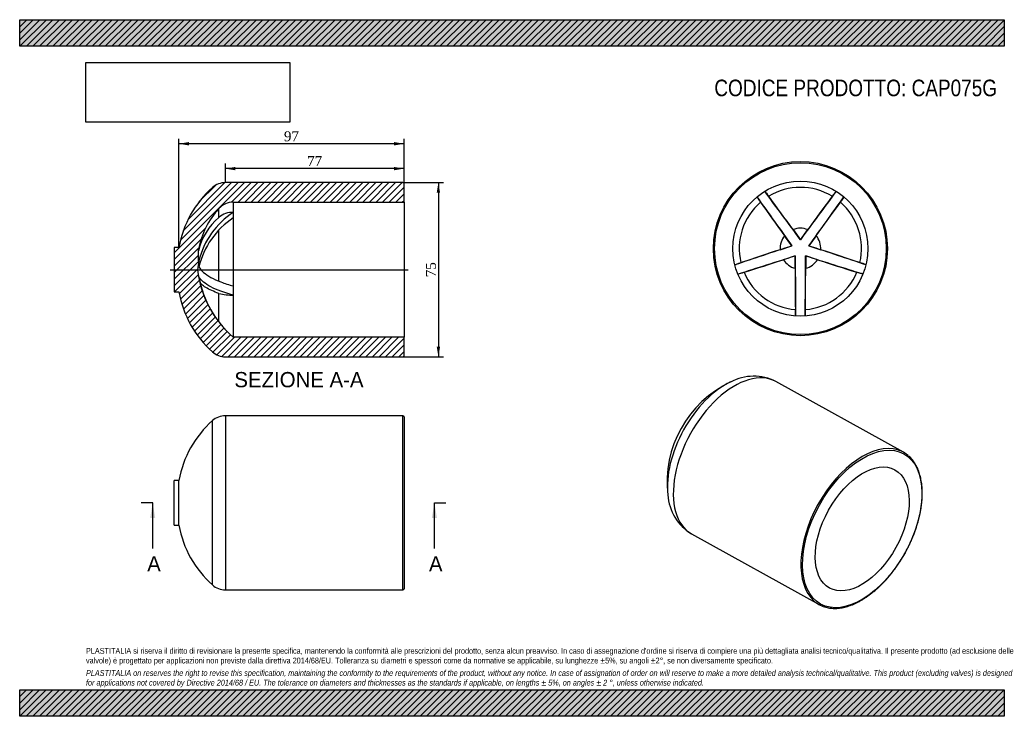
# Model space of a CAD drawing. Header units: millimetres. Extents: x 0 to 424, y 0 to 300.
import ezdxf
from ezdxf.enums import TextEntityAlignment as Align
from ezdxf.lldxf.tags import DXFTag

# ---------------------------------------------------------------- set-up
doc = ezdxf.new("R2010")
doc.units = ezdxf.units.MM
doc.header["$LTSCALE"] = 1.428571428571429
for name, color, linetype in [('CAP075G', 7, 'Continuous'), ('Default', 7, 'Continuous'), ('DV4_Default', 7, 'Continuous')]:
    doc.layers.add(name, color=color, linetype=linetype)
doc.styles.add('SEACAD_Solid_Edge_ANSI', font='seans.ttf')
doc.styles.add('SEACAD_Times_New_Roman', font='times.ttf')
tags = doc.linetypes.add('CENTER2', pattern=[28.575000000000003, 19.05, -3.175, 3.175, -3.175]).pattern_tags.tags
tags[10:11] = [DXFTag(74, 4), DXFTag(75, 0), DXFTag(340, '0'), DXFTag(46, 0.0), DXFTag(50, 0.0), DXFTag(44, 0.0), DXFTag(45, 0.0)]
tags[8:9] = [DXFTag(74, 4), DXFTag(75, 0), DXFTag(340, '0'), DXFTag(46, 0.0), DXFTag(50, 0.0), DXFTag(44, 0.0), DXFTag(45, 0.0)]
tags[6:7] = [DXFTag(74, 4), DXFTag(75, 0), DXFTag(340, '0'), DXFTag(46, 0.0), DXFTag(50, 0.0), DXFTag(44, 0.0), DXFTag(45, 0.0)]
tags[4:5] = [DXFTag(74, 4), DXFTag(75, 0), DXFTag(340, '0'), DXFTag(46, 0.0), DXFTag(50, 0.0), DXFTag(44, 0.0), DXFTag(45, 0.0)]
doc.dimstyles.new('ANSImm', dxfattribs={"dimtxt": 4.285714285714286, "dimasz": 4.285714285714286, "dimexe": 2.142857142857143, "dimexo": 0, "dimgap": 1.071428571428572, "dimtad": 1, "dimdsep": 46, "dimtxsty": 'SEACAD_Times_New_Roman', "dimblk1": '_SE_FILLED', "dimblk2": '_SE_FILLED', "dimsah": 1, "dimcen": 2.142857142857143, "dimazin": 0, "dimtfac": 0.85, "dimtdec": 3, "dimtofl": 0, "dimtmove": 0, "dimatfit": 3, "dimfxl": 1, "dimarcsym": 0})
picture_1 = doc.add_image_def('image1.jpg', size_in_pixel=(4302, 1260))
pattern_1 = [(45, (0, 0), (-1.414213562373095, 1.414213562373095), [])]

# ---------------------------------------------------------------- blocks, each defined once
blk = doc.blocks.new('SE')
at = {"layer": 'CAP075G', "color": 7, "linetype": 'Continuous'}
for p, q in [((83.05397614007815, 56.55350485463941), (83.05397614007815, 127.3277184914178)), ((88.61704832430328, 129.4406116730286), (88.6170483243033, 54.44061167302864)), ((165.1191184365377, 129.4406116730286), (88.61704832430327, 129.4406116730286)), ((165.1191184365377, 54.44061167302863), (165.1191184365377, 129.4406116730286)), ((165.6191184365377, 128.9406116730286), (165.6191184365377, 54.94061167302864)), ((66.61911843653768, 82.34693495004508), (66.61911843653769, 101.5342883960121)), ((68.61911843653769, 101.5342883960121), (66.61911843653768, 101.5342883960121)), ((68.61911843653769, 82.34693495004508), (68.6191184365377, 101.5342883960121)), ((66.61911843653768, 82.34693495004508), (68.61911843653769, 82.34693495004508)), ((88.61704832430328, 54.44061167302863), (165.1191184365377, 54.44061167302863))]:
    blk.add_line(p, q, dxfattribs=at)
for centre, radius, start, end in [((112.9272754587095, 93.67380359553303), 45, 131.594244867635, 169.9401123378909), ((88.61704832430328, 121.0606116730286), 8.379999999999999, 90, 131.5942448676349), ((165.1191184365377, 128.9406116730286), 0.5, 0, 90), ((112.9272754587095, 90.20741975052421), 45, 190.0598876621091, 228.405755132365), ((88.61704832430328, 62.82061167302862), 8.38, 228.405755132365, 270), ((165.1191184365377, 54.94061167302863), 0.5000000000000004, 270, 0)]:
    blk.add_arc(centre, radius, start, end, dxfattribs=at)
blk = doc.blocks.new('SE1')
at = {"layer": 'CAP075G', "color": 7, "linetype": 'Continuous'}
for p, q in [((333.2836218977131, 209.6037244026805), (336.4296289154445, 205.2587689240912)), ((336.4296289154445, 205.2587689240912), (339.5756359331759, 209.6037244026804)), ((332.7722598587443, 202.6015347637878), (329.6121312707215, 206.9362303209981)), ((336.4296289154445, 205.2587689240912), (336.4296289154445, 205.2461917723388)), ((343.2471265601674, 206.936230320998), (340.0869979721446, 202.6015347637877)), ((327.6677920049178, 200.9521693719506), (332.7722598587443, 202.6015347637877)), ((332.7722598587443, 202.6015347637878), (332.7842214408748, 202.5976482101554)), ((340.0869979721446, 202.6015347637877), (340.0750363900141, 202.5976482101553)), ((340.0869979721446, 202.6015347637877), (345.1914658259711, 200.9521693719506)), ((334.1692505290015, 198.3020395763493), (329.0701766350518, 196.6360732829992)), ((334.1605229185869, 192.9377202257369), (334.1692505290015, 198.3020395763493)), ((334.1692505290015, 198.3020395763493), (334.1766431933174, 198.3122147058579)), ((338.6826146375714, 198.3122147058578), (338.6900073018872, 198.3020395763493)), ((338.6900073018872, 198.3020395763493), (338.6987349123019, 192.9377202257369)), ((343.7890811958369, 196.6360732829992), (338.6900073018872, 198.3020395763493))]:
    blk.add_line(p, q, dxfattribs=at)
for radius in [37.5, 37, 29.09999999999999]:
    blk.add_circle((336.4296289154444, 201.413183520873), radius, dxfattribs=at)
for centre, radius, start, end in [((-14028.00167586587, -10377.53856955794), 17841.86705517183, 36.38038846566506, 36.46364679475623), ((336.4296289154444, 201.413183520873), 26.35818042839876, 58.74305672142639, 121.2569432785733), ((14792.30554033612, -10445.01160460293), 17955.51000377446, 143.5366166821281, 143.6193480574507), ((365.5622149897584, 213.4412478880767), 18.6875407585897, 137.3248545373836, 145.7990965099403), ((336.4296289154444, 201.413183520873), 26.35818042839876, 130.7430567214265, 193.2569432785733), ((333.9927241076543, 232.8367956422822), 18.68754075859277, 209.3248545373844, 217.7990965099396), ((14928.89262411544, 10659.84197896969), 17955.51000377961, 215.536616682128, 215.6193480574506), ((3232.821627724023, 2304.937974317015), 3581.931978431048, 215.5691158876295, 215.8537238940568), ((-2591.89780522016, -1927.221142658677), 3622.527694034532, 36.14787083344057, 36.42928938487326), ((3232.034938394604, -1903.194392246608), 3581.931978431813, 143.5691158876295, 143.8537238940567), ((-14163.60475912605, 10593.7233044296), 17841.86705516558, 324.3803884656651, 324.4636467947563), ((-2592.924860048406, 2328.633890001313), 3622.52769403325, 324.1478708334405, 324.4292893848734), ((336.4296289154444, 201.413183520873), 26.35818042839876, 346.7430567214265, 49.25694327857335), ((336.4296289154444, 201.413183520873), 8.77395692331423, 68.98809391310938, 111.0119060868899), ((336.4296289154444, 201.413183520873), 8.77395692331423, 140.9880939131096, 183.0119060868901), ((336.4296289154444, 201.413183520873), 8.77395692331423, 356.9880939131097, 39.01190608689), ((5958.757241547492, -16729.04868614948), 17841.86705518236, 108.3803884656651, 108.4636467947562), ((1455.978233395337, -3241.375886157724), 3622.527694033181, 108.1478708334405, 108.4292893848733), ((-5321.810715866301, -16836.86798963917), 17955.51000375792, 71.53661668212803, 71.61934805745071), ((-770.3798706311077, -3202.830622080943), 3581.931978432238, 71.56911588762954, 71.85372389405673), ((-5100.808171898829, 17311.50243614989), 17955.51000377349, 287.5366166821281, 287.6193480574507), ((-769.106980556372, 3606.070576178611), 3581.931978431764, 287.5691158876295, 287.8537238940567), ((336.4296289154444, 201.413183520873), 8.773956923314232, 212.9880939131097, 255.0119060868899), ((18175.6504941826, 316.7640559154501), 17841.86705516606, 180.380388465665, 180.4636467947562), ((-17616.43113208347, 317.6010967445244), 17955.51000375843, 359.536616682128, 359.6193480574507), ((5739.346843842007, 17203.16581295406), 17841.86705517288, 252.3803884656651, 252.4636467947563), ((336.4296289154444, 201.413183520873), 8.773956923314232, 284.9880939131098, 327.01190608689), ((1454.316423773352, 3644.742207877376), 3622.527694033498, 252.1478708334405, 252.4292893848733), ((356.871462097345, 177.4233239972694), 18.68754075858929, 65.32485453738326, 73.79909650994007), ((305.7909528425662, 208.805979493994), 18.68754075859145, 281.3248545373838, 289.7990965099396), ((336.4296289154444, 201.413183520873), 26.35818042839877, 202.7430567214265, 265.2569432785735), ((3956.676152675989, 202.2868485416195), 3622.527694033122, 180.1478708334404, 180.4292893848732), ((-3243.22157035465, 202.0823814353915), 3581.931978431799, 359.5691158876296, 359.8537238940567), ((336.4296289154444, 201.413183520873), 26.35818042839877, 274.7430567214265, 337.2569432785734), ((319.9307905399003, 174.5585705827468), 18.68754075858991, 353.3248545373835, 1.799096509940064)]:
    blk.add_arc(centre, radius, start, end, dxfattribs=at)
for points, knots in [([(321.0362855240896, 226.1084255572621), (321.049542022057, 226.1166887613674), (321.0974693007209, 226.0747156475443), (321.2194102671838, 225.9395477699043), (321.2684676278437, 225.8823571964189), (321.383907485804, 225.7430285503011), (321.4501827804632, 225.6609938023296), (321.6704064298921, 225.3832232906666), (321.8467338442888, 225.1547154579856), (322.155940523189, 224.7465253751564), (322.2669302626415, 224.5989158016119), (322.5006481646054, 224.286061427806), (322.623693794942, 224.1204040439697), (322.7529791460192, 223.9454476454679)], [0, 0, 0, 0, 0.2500000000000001, 0.2500000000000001, 0.3750000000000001, 0.3750000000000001, 0.5000000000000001, 0.5000000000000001, 0.7500000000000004, 0.7500000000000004, 0.8750000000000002, 0.8750000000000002, 1, 1, 1, 1]), ([(355.1593950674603, 223.6843725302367), (355.171350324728, 223.6743183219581), (355.1462418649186, 223.6157663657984), (355.0553714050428, 223.4580244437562), (355.0161394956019, 223.3936952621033), (354.919302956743, 223.2408505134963), (354.8617634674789, 223.1524688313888), (354.6656408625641, 222.8571878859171), (354.5028051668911, 222.6188777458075), (354.2101434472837, 222.1986670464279), (354.1040561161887, 222.047495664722), (353.8787367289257, 221.7285394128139), (353.7592103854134, 221.5603251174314), (353.6327683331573, 221.3833029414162)], [0, 0, 0, 0, 0.2500000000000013, 0.2500000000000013, 0.375000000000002, 0.375000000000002, 0.5000000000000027, 0.5000000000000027, 0.7499999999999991, 0.7499999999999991, 0.8749999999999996, 0.8749999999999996, 1, 1, 1, 1]), ([(308.1862533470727, 194.4044934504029), (308.1824910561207, 194.4196545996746), (308.2372202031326, 194.4522657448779), (308.4034543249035, 194.5264693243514), (308.4730053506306, 194.5554527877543), (308.6411876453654, 194.622187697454), (308.7396875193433, 194.6598691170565), (309.0719158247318, 194.7834784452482), (309.3437278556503, 194.8805629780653), (309.8274898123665, 195.0484983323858), (310.0021725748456, 195.1084419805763), (310.3719375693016, 195.2340435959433), (310.5675102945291, 195.2998759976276), (310.7738550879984, 195.3687691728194)], [0, 0, 0, 0, 0.2499999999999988, 0.2499999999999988, 0.3749999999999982, 0.3749999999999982, 0.4999999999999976, 0.4999999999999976, 0.7499999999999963, 0.7499999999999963, 0.8749999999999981, 0.8749999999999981, 1, 1, 1, 1]), ([(363.3986043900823, 190.4822932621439), (363.3927366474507, 190.4678162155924), (363.3292914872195, 190.473602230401), (363.15118948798, 190.5112802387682), (363.0778854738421, 190.5287131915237), (362.902597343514, 190.5735785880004), (362.8007606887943, 190.6009904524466), (362.4593266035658, 190.6962673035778), (362.1823611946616, 190.7774913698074), (361.692279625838, 190.9259769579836), (361.515724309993, 190.9801574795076), (361.1427513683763, 191.09588604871), (360.945834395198, 191.1575812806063), (360.7384035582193, 191.2231319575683)], [0, 0, 0, 0, 0.2500000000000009, 0.2500000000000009, 0.3750000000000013, 0.3750000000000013, 0.5000000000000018, 0.5000000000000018, 0.7500000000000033, 0.7500000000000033, 0.8750000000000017, 0.8750000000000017, 1, 1, 1, 1]), ([(334.3676062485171, 172.3863328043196), (334.3520245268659, 172.3874397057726), (334.3379217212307, 172.4495676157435), (334.3187190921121, 172.6305958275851), (334.312646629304, 172.7056991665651), (334.3011491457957, 172.8862722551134), (334.2957501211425, 172.9915954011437), (334.2808548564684, 173.3457606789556), (334.2725165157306, 173.6342700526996), (334.2622911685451, 174.1462498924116), (334.2592613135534, 174.3309066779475), (334.2540707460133, 174.721387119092), (334.2518957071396, 174.9277311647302), (334.250138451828, 175.1452658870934)], [0, 0, 0, 0, 0.2499999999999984, 0.2499999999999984, 0.3749999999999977, 0.3749999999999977, 0.4999999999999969, 0.4999999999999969, 0.7500000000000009, 0.7500000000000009, 0.8750000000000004, 0.8750000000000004, 1, 1, 1, 1])]:
    blk.add_open_spline(points, degree=3, knots=knots, dxfattribs=at)
blk = doc.blocks.new('SE2')
at = {"layer": 'CAP075G', "color": 7, "linetype": 'Continuous'}
for p, q in [((380.8703279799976, 113.6912782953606), (325.896172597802, 144.1615939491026)), ((289.5376018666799, 78.56392375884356), (344.5117572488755, 48.09360810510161))]:
    blk.add_line(p, q, dxfattribs=at)
for centre, radius, start, end in [((316.2993776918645, 125.2729717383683), 21.17882751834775, 63.07405138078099, 118.0803868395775), ((326.6078195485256, 100.8989771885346), 47.6022559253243, 115.1858008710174, 186.7963456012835), ((300.4848059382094, 96.72562850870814), 21.20014139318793, 183.6900442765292, 238.9018105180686)]:
    blk.add_arc(centre, radius, start, end, dxfattribs=at)
for centre, major_axis, ratio, start_param, end_param in [((307.716887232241, 111.362758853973), (-18.17928536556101, -32.79883509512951), 0.5700704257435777, 3.141592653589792, 6.283185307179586), ((303.7192804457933, 113.5784971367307), (17.15499501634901, 30.95082349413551), 0.5700704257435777, 0.6649250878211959, 2.473449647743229), ((362.6910426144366, 80.89244320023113), (18.17928536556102, 32.79883509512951), 0.5700704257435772, 0.1252641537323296, 3.01651372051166), ((362.6910426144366, 80.89244320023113), (18.17928536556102, 32.79883509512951), 0.5700704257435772, 0, 0.1252641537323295), ((362.6910426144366, 80.89244320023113), (18.17928536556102, 32.79883509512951), 0.5700704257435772, 6.16636794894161, 6.283185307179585), ((303.7192804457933, 113.5784971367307), (17.15499501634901, 30.95082349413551), 0.5700704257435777, -3.809735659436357, -3.806160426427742), ((362.6910426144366, 80.89244320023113), (18.17928536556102, 32.79883509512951), 0.5700704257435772, 3.01651372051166, 3.258211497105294)]:
    blk.add_ellipse(centre, major_axis=major_axis, ratio=ratio, start_param=start_param, end_param=end_param, dxfattribs=at)
for centre, major_axis, ratio in [((363.0503410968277, 80.69329619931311), (-17.93689489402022, -32.36151729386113), 0.5700704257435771), ((363.0503410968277, 80.6932961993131), (14.10712544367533, 25.45189603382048), 0.5700704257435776)]:
    blk.add_ellipse(centre, major_axis=major_axis, ratio=ratio, dxfattribs=at)
for points, knots in [([(372.6263150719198, 58.06009210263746), (372.8418166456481, 58.2912273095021), (373.3718896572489, 58.86139113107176), (374.3180466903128, 59.93183105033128), (375.3820092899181, 61.20706733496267), (376.4282817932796, 62.53481572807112), (377.4428660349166, 63.89857439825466), (378.4267911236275, 65.29910671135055), (379.3771446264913, 66.73246292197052), (380.292154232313, 68.19586891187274), (381.1698317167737, 69.6861563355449), (382.0083414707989, 71.20019127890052), (382.8059053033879, 72.73476488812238), (383.5608341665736, 74.2866331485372), (384.2715246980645, 75.85251575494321), (384.9364654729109, 77.42910824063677), (385.5542380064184, 79.01308553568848), (386.1235196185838, 80.60110915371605), (386.6430858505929, 82.18983416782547), (387.1118126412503, 83.77591618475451), (387.5286782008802, 85.35601820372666), (387.8927645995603, 86.9268173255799), (388.2032590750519, 88.48501124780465), (388.4594550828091, 90.02732447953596), (388.6607531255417, 91.55051420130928), (388.8066614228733, 93.0513756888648), (388.8967965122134, 94.52674721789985), (388.9308839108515, 95.97351437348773), (388.9087590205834, 97.38861370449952), (388.8303685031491, 98.76903571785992), (388.6957732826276, 100.1118188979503), (388.5051536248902, 101.414053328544), (388.2588152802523, 102.6728872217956), (387.9571936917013, 103.8855387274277), (387.600864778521, 105.0492946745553), (387.1905424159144, 106.1615324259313), (386.7271344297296, 107.219665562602), (386.2115765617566, 108.2214084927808), (385.6454823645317, 109.1638763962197), (385.0287302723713, 110.0470453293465), (384.368417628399, 110.8609917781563), (383.6728850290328, 111.604199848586), (383.2277016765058, 111.9994054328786), (382.9792517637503, 112.2177179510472)], [0, 0, 0, 0, 0.01304163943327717, 0.03779895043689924, 0.06255471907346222, 0.08730777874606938, 0.1120585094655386, 0.1368073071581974, 0.1615545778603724, 0.1863007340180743, 0.2110461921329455, 0.235791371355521, 0.2605366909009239, 0.2852824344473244, 0.3100290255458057, 0.334776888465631, 0.3595264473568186, 0.384278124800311, 0.4090323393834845, 0.4337895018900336, 0.4585500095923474, 0.4833142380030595, 0.5080825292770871, 0.5328551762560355, 0.5576324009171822, 0.582414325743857, 0.6072009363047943, 0.631992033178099, 0.6567871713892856, 0.6815855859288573, 0.7063861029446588, 0.7311865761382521, 0.7559842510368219, 0.7807758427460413, 0.8055572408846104, 0.830323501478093, 0.8550689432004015, 0.8797873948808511, 0.9044726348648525, 0.9291190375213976, 0.9537223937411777, 0.9782808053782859, 1, 1, 1, 1]), ([(346.8736809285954, 47.08490246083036), (346.8846621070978, 47.08100310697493), (347.1949239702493, 46.97089286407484), (347.8929408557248, 46.80044244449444), (348.8971264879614, 46.60520204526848), (349.9462998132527, 46.487463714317), (351.0187291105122, 46.44203633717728), (352.117464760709, 46.47063529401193), (353.2387445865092, 46.57292212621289), (354.380496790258, 46.748881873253), (355.5400838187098, 46.99816635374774), (356.7149408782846, 47.32026470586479), (357.9024354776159, 47.7144619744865), (359.0999309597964, 48.17986140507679), (360.3047888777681, 48.7153931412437), (361.5143808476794, 49.31982644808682), (362.7260907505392, 49.99177973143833), (363.9373116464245, 50.72972117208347), (365.1454832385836, 51.53200875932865), (366.3479858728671, 52.39678910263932), (367.5425563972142, 53.32241791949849), (368.7257297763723, 54.30591051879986), (369.8986405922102, 55.34872779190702), (371.045388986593, 56.43520505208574), (371.9771340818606, 57.37449668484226), (372.4651009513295, 57.88953587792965), (372.6263150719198, 58.06009210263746)], [0, 0, 0, 0, 0.001389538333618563, 0.04551825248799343, 0.08969973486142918, 0.1339488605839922, 0.1782740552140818, 0.2226774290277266, 0.2671557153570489, 0.3117016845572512, 0.3563056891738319, 0.400957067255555, 0.4456452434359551, 0.4903604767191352, 0.535094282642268, 0.5798395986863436, 0.624590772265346, 0.6693429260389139, 0.7140924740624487, 0.7588373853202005, 0.8035763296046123, 0.8483085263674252, 0.893033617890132, 0.9377515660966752, 0.9824625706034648, 1, 1, 1, 1])]:
    blk.add_open_spline(points, degree=3, knots=knots, dxfattribs=at)
blk = doc.blocks.new('SE4')
at = {"color": 7, "linetype": 'Continuous', "style": 'SEACAD_Solid_Edge_ANSI'}
blk.add_text('A', height=6.571428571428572, dxfattribs=at).set_placement((54.93828239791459, 68.94061167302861), align=Align.TOP_LEFT)
blk = doc.blocks.new('SE5')
at = {"color": 7, "linetype": 'Continuous', "style": 'SEACAD_Solid_Edge_ANSI'}
blk.add_text('A', height=6.571428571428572, dxfattribs=at).set_placement((176.3512936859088, 68.94061167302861), align=Align.TOP_LEFT)
blk = doc.blocks.new('SEANNOT_GROUP')
at = {"linetype": 'Continuous'}
blk.add_hatch(color=7, dxfattribs=at).paths.add_polyline_path([(58.40229128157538, 85.36918295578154), (57.30705316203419, 91.94061167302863), (56.21181504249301, 85.36918295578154)])
at = {"color": 7, "linetype": 'Continuous'}
blk.add_lwpolyline([(57.30705316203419, 72.2263259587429), (57.30705316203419, 91.94061167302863)], dxfattribs=at)
blk = doc.blocks.new('SEANNOT_GROUP1')
at = {"linetype": 'Continuous'}
blk.add_hatch(color=7, dxfattribs=at).paths.add_polyline_path([(179.8153025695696, 85.36918295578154), (178.7200644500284, 91.94061167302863), (177.6248263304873, 85.36918295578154)])
at = {"color": 7, "linetype": 'Continuous'}
blk.add_lwpolyline([(178.7200644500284, 72.2263259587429), (178.7200644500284, 91.94061167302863)], dxfattribs=at)
blk = doc.blocks.new('SE3')
at = {"layer": 'Default', "color": 7, "linetype": 'CENTER2'}
for p, q in [((57.30705316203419, 91.94061167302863), (52.37848173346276, 91.94061167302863)), ((178.7200644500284, 91.94061167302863), (183.6486358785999, 91.94061167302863))]:
    blk.add_line(p, q, dxfattribs=at)
at = {"layer": 'Default', "color": 7, "linetype": 'CENTER2', "const_width": 0.0001}
blk.add_lwpolyline([(57.30705316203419, 91.94061167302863), (178.7200644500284, 91.94061167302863)], dxfattribs=at)
at = {"layer": 'Default'}
for name in ['SEANNOT_GROUP', 'SEANNOT_GROUP1', 'SE4', 'SE5']:
    blk.add_blockref(name, (0, 0), dxfattribs=at)
blk = doc.blocks.new('SE6')
at = {"layer": 'CAP075G', "linetype": 'Continuous'}
h = blk.add_hatch(dxfattribs=at)
h.set_pattern_fill('LINE', scale=0.6299212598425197, angle=45, style=0)
h.set_pattern_definition(pattern_1)
edge = h.paths.add_edge_path()
edge.add_line((77.01087769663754, 196.1850189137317), (77.01087769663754, 201.1133904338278))
edge.add_arc((112.9272754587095, 194.072625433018), 36.59999999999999, 137.715384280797, 168.9088362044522, ccw=False)
edge.add_arc((92.04978712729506, 213.0594335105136), 8.38, 90, 137.7153842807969, ccw=False)
edge.add_line((92.04978712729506, 221.4394335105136), (165.6191184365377, 221.4394335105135))
edge.add_line((165.6191184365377, 221.4394335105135), (165.6191184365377, 229.3394335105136))
edge.add_arc((165.1191184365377, 229.3394335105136), 0.5, 0, 90)
edge.add_line((165.1191184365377, 229.8394335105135), (88.61704832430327, 229.8394335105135))
edge.add_arc((88.61704832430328, 221.4594335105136), 8.38, 90, 131.594244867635)
edge.add_arc((112.9272754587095, 194.072625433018), 45, 131.594244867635, 169.9401123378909)
edge.add_line((68.61911843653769, 201.9331102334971), (66.61911843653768, 201.9331102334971))
edge.add_line((66.61911843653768, 201.9331102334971), (66.61911843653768, 182.74575678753))
edge.add_line((66.61911843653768, 182.74575678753), (68.61911843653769, 182.74575678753))
edge.add_arc((112.9272754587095, 190.6062415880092), 45, 190.0598876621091, 228.405755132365)
edge.add_arc((88.61704832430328, 163.2194335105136), 8.38, 228.4057551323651, 270)
edge.add_line((88.61704832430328, 154.8394335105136), (165.1191184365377, 154.8394335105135))
edge.add_arc((165.1191184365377, 155.3394335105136), 0.5, 270, 360)
edge.add_line((165.6191184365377, 155.3394335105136), (165.6191184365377, 163.2394335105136))
edge.add_line((165.6191184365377, 163.2394335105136), (92.04978712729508, 163.2394335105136))
edge.add_arc((121.3327282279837, 197.4082696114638), 45, 186.4675687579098, 229.403183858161, ccw=False)
edge.add_arc((121.3327282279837, 187.2705974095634), 45, 168.5905648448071, 173.5324312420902, ccw=False)
edge.add_line((77.22199067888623, 196.1724417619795), (77.01087769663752, 196.1850189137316))
at = {"layer": 'CAP075G', "color": 7, "linetype": 'Continuous'}
for p, q in [((165.1191184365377, 229.8394335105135), (88.61704832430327, 229.8394335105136)), ((165.6191184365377, 221.4394335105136), (165.6191184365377, 229.3394335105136)), ((92.04978712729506, 221.4394335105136), (92.04978712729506, 217.0346755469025)), ((92.04978712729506, 221.4394335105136), (165.6191184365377, 221.4394335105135)), ((165.6191184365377, 221.4394335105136), (165.6191184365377, 163.2394335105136)), ((85.8501644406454, 214.8716976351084), (85.8501644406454, 218.6976139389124)), ((92.04978712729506, 217.0346755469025), (92.04978712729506, 214.6106225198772)), ((92.04978712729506, 214.6106225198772), (92.04978712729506, 185.3307434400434)), ((85.8501644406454, 187.3913500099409), (85.8501644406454, 209.2982080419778)), ((68.61911843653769, 201.9331102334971), (66.61911843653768, 201.9331102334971)), ((66.61911843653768, 201.9331102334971), (66.61911843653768, 182.74575678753)), ((77.01087769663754, 196.1850189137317), (77.01087769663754, 201.1133904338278)), ((77.01087769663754, 196.1850189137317), (77.22199067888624, 196.1724417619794)), ((66.61911843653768, 182.74575678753), (68.61911843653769, 182.74575678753)), ((92.04978712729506, 185.3307434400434), (92.04978712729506, 181.4085432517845)), ((85.85016444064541, 169.8281215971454), (85.8501644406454, 182.1493819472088)), ((92.04978712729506, 181.4085432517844), (92.04978712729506, 163.3125827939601)), ((92.04978712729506, 163.3125827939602), (92.04978712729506, 163.2394335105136)), ((165.6191184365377, 163.2394335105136), (92.04978712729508, 163.2394335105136)), ((165.6191184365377, 155.3394335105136), (165.6191184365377, 163.2394335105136)), ((88.61704832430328, 154.8394335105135), (165.1191184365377, 154.8394335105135))]:
    blk.add_line(p, q, dxfattribs=at)
for centre, radius, start, end in [((88.61704832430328, 221.4594335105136), 8.379999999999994, 90, 131.594244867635), ((165.1191184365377, 229.3394335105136), 0.5000000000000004, 0, 90), ((112.9272754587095, 194.072625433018), 45, 131.594244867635, 169.9401123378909), ((92.04978712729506, 213.0594335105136), 8.379999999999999, 90, 137.7153842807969), ((112.9272754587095, 194.072625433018), 36.59999999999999, 137.715384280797, 168.9088362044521), ((111.0533500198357, 187.8273940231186), 34.84538271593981, 123.0498272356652, 166.1436818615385), ((91.75221823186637, 207.9212756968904), 9.118256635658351, 88.12985417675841, 130.3367443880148), ((103.8533440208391, 193.880895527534), 27.65372033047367, 130.6186986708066, 166.0874498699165), ((111.1576728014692, 185.4176300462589), 34.8904299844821, 123.2062201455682, 166.5654177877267), ((121.3327282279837, 187.2705974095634), 44.99999999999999, 168.5905648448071, 173.5324312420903), ((121.3327282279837, 197.4082696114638), 44.99999999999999, 186.4675687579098, 229.403183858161), ((120.8917798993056, 197.0113650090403), 44.35615481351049, 190.0925301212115, 229.4405614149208), ((112.9272754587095, 190.6062415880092), 45, 190.0598876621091, 228.405755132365), ((91.24968283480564, 201.0237942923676), 19.63156234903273, 254.0354397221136, 272.3357947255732), ((88.61704832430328, 163.2194335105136), 8.379999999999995, 228.4057551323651, 270), ((165.1191184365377, 155.3394335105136), 0.5000000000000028, 270, 0)]:
    blk.add_arc(centre, radius, start, end, dxfattribs=at)
for points, knots in [([(77.22199067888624, 193.5238981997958), (77.63225590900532, 192.7290128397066), (78.31925583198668, 191.9472369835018), (80.05574237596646, 190.4476545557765), (81.12091364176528, 189.7254379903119), (83.6420493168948, 188.3359891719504), (85.10666512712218, 187.6675447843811), (88.33665582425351, 186.4318659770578), (90.11132737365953, 185.8584670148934), (92.04978712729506, 185.3307434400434)], [0, 0, 0, 0, 0.2499999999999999, 0.2499999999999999, 0.4999999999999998, 0.4999999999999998, 0.7499999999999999, 0.7499999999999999, 1, 1, 1, 1]), ([(92.04978712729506, 181.4085432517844), (88.16103108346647, 182.4159643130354), (84.9366490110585, 183.5916933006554), (81.10961644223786, 185.6053328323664), (80.0423512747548, 186.2995763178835), (78.31175259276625, 187.7329660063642), (77.6339983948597, 188.4700420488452), (77.22199067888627, 189.2384646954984)], [0, 0, 0, 0, 0.4999999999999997, 0.4999999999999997, 0.7499999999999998, 0.7499999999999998, 1, 1, 1, 1]), ([(85.8501644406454, 182.1493819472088), (83.58263306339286, 182.9037949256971), (81.70806411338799, 183.7382216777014), (79.46987460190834, 185.1062739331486), (78.81978986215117, 185.5840826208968), (78.09453096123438, 186.2433352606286), (77.91824151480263, 186.4176248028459), (77.75591006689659, 186.5932985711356)], [0, 0, 0, 0, 0.4999999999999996, 0.4999999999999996, 0.7499999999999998, 0.7499999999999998, 0.838879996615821, 0.838879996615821, 0.838879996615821, 0.838879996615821])]:
    blk.add_open_spline(points, degree=3, knots=knots, dxfattribs=at)
at = {"layer": 'DV4_Default', "color": 7, "linetype": 'CENTER2'}
blk.add_line((64.86911843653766, 192.3394335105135), (167.3691184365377, 192.3394335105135), dxfattribs=at)
blk = doc.blocks.new('DMBLK3')
at = {"layer": 'Default', "linetype": 'Continuous'}
for points in [[(72.9048298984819, 247.2936256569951), (68.61911557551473, 246.5793399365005), (72.9048298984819, 245.865054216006)], [(161.3334041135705, 247.2936256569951), (161.3334041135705, 245.865054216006), (165.6191184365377, 246.5793399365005)]]:
    blk.add_hatch(color=7, dxfattribs=at).paths.add_polyline_path(points)
at = {"layer": 'Default', "color": 7, "linetype": 'Continuous'}
for p, q in [((165.6191184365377, 246.5793399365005), (68.61911557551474, 246.5793399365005)), ((68.61911843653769, 201.9331102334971), (68.61911843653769, 248.7221970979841)), ((165.6191184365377, 229.3394335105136), (165.6191184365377, 248.7221970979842))]:
    blk.add_line(p, q, dxfattribs=at)
at = {"layer": 'Default', "color": 7, "linetype": 'Continuous', "style": 'SEACAD_Times_New_Roman'}
blk.add_text('97', height=4.285714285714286, dxfattribs=at).set_placement((113.8692862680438, 251.9364827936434), align=Align.TOP_LEFT)
blk = doc.blocks.new('_SE_FILLED')
at = {"color": 0}
blk.add_line((0, 0), (-1, 0), dxfattribs=at)
blk.add_solid([(0, 0), (-1, -0.1665), (-1, 0.1665), (0, 0)], dxfattribs=at)
blk = doc.blocks.new('DMBLK4')
at = {"layer": 'Default', "linetype": 'Continuous'}
for points in [[(92.90276297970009, 236.5915637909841), (88.61704865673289, 235.8772780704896), (92.90276297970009, 235.1629923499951)], [(161.3334041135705, 236.5915637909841), (161.3334041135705, 235.1629923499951), (165.6191184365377, 235.8772780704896)]]:
    blk.add_hatch(color=7, dxfattribs=at).paths.add_polyline_path(points)
at = {"layer": 'Default', "color": 7, "linetype": 'Continuous'}
for p, q in [((88.61704832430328, 229.8394335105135), (88.61704832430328, 238.0201352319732)), ((165.6191184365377, 229.3394335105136), (165.6191184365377, 238.0201352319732)), ((165.6191184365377, 235.8772780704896), (88.6170486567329, 235.8772780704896))]:
    blk.add_line(p, q, dxfattribs=at)
at = {"layer": 'Default', "color": 7, "linetype": 'Continuous', "style": 'SEACAD_Times_New_Roman'}
blk.add_text('77', height=4.285714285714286, dxfattribs=at).set_placement((123.8682528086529, 241.2344209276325), align=Align.TOP_LEFT)
blk = doc.blocks.new('DMBLK5')
at = {"layer": 'Default', "linetype": 'Continuous'}
for points in [[(181.1439920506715, 225.5537191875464), (180.4297063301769, 229.8394335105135), (179.7154206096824, 225.5537191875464)], [(181.1439920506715, 159.1251501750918), (179.7154206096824, 159.1251501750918), (180.4297063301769, 154.8394358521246)]]:
    blk.add_hatch(color=7, dxfattribs=at).paths.add_polyline_path(points)
at = {"layer": 'Default', "color": 7, "linetype": 'Continuous'}
for p, q in [((165.1191184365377, 229.8394335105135), (182.5725634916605, 229.8394335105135)), ((180.4297063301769, 229.8394335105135), (180.4297063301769, 154.8394358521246)), ((165.1191184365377, 154.8394335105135), (182.5725634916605, 154.8394335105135))]:
    blk.add_line(p, q, dxfattribs=at)
at = {"layer": 'Default', "color": 7, "linetype": 'Continuous', "style": 'SEACAD_Times_New_Roman'}
blk.add_text('75', height=4.285714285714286, rotation=90, dxfattribs=at).set_placement((175.0725634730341, 189.0896039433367), align=Align.TOP_LEFT)

msp = doc.modelspace()

# ---------------------------------------------------------------- hatches: boundary and pattern name
at = {"layer": 'Default', "linetype": 'Continuous'}
h = msp.add_hatch(dxfattribs=at)
h.set_pattern_fill('LINE', scale=0.6299212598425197, angle=45, style=0)
h.set_pattern_definition(pattern_1)
h.paths.add_polyline_path([(424.2857142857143, 288.5714332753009), (424.2857142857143, 300.0000047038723), (3.643308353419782e-06, 300.0000047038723), (3.643308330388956e-06, 288.5714332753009)])
for points in [[(424.2857142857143, 288.5714332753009), (424.2857142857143, 300.0000047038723), (3.643308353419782e-06, 300.0000047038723), (3.643308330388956e-06, 288.5714332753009)], [(424.2857085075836, -4.093198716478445e-06), (424.2857085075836, 11.4285714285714), (-5.778130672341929e-06, 11.4285714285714), (-5.778130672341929e-06, -4.093198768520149e-06)]]:
    msp.add_hatch(color=7, dxfattribs=at).paths.add_polyline_path(points)
h = msp.add_hatch(dxfattribs=at)
h.set_pattern_fill('LINE', scale=0.6299212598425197, angle=45, style=0)
h.set_pattern_definition(pattern_1)
h.paths.add_polyline_path([(424.2857085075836, -4.093198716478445e-06), (424.2857085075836, 11.4285714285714), (-5.778130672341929e-06, 11.4285714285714), (-5.778130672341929e-06, -4.093198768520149e-06)])

# ---------------------------------------------------------------- linework, layer by layer
at = {"layer": 'Default', "color": 7, "linetype": 'Continuous'}
for p, q in [((3.643308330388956e-06, 300.0000047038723), (424.2857142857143, 300.0000047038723)), ((3.643308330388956e-06, 288.5714332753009), (3.643308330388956e-06, 300.0000047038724)), ((424.2857142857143, 300.0000047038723), (424.2857142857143, 288.5714332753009)), ((424.2857142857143, 288.5714332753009), (3.643308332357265e-06, 288.5714332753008)), ((-5.778130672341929e-06, 11.4285714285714), (424.2857085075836, 11.4285714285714)), ((-5.778130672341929e-06, -4.093198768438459e-06), (-5.778130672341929e-06, 11.4285714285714)), ((424.2857085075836, 11.4285714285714), (424.2857085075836, -4.093198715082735e-06)), ((424.2857085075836, -4.093198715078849e-06), (-5.778130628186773e-06, -4.093198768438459e-06))]:
    msp.add_line(p, q, dxfattribs=at)

# ---------------------------------------------------------------- block references
at = {"layer": 'Default'}
for name in ['SE1', 'SE6', 'SE2', 'SE', 'SE3']:
    msp.add_blockref(name, (0, 0), dxfattribs=at)

# ---------------------------------------------------------------- texts
at = {"layer": 'Default', "color": 7, "linetype": 'Continuous', "style": 'SEACAD_Solid_Edge_ANSI'}
msp.add_text('SEZIONE A-A', height=6.571428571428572, dxfattribs=at).set_placement((92.5078227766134, 148.268004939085), align=Align.TOP_LEFT)
at = {"layer": 'Default', "attachment_point": 1}
for s, insert, char_height, width in [('{\\fArial Narrow|b0||i0||c0|p34;\\C7;\\H7.142857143;\\W1.;CODICE PRODOTTO: CAP075G}', (299.3255204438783, 274.1916825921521), 7.142857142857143, 122.1509884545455), ("{\\fArial Narrow|b0||i0||c0|p34;\\C7;\\H2.5;\\W1.;PLASTITALIA si riserva il diritto di revisionare la presente specifica, mantenendo la conformità alle prescrizioni del prodotto, senza alcun preavviso. In caso di assegnazione d'ordine si riserva di compiere una più dettagliata analisi tecnico/qualitativa. Il presente prodotto (ad esclusione delle \\P}{\\fArial Narrow|b0||i0||c0|p34;\\C7;\\H2.5;\\W1.;valvole) è progettato per applicazioni non previste dalla direttiva 2014/68/EU. Tolleranza su diametri e spessori come da normative se applicabile, su lunghezze ±5%, su angoli ±2°, se non diversamente specificato.\\P}{\\fArial Narrow|b0||i0||c0|p34;\\C7;\\H0.7142857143;\\W1.;   \\P}{\\fArial Narrow|b0||i1||c0|p34;\\C7;\\H2.5;\\W1.;PLASTITALIA on reserves the right to revise this specification, maintaining the conformity to the requirements of the product, without any notice. In case of assignation of order on will reserve to make a more detailed analysis technical/qualitative. This product (excluding valves) is designed \\P}{\\fArial Narrow|b0||i1||c0|p34;\\C7;\\H2.5;\\W1.;for applications not covered by Directive 2014/68 / EU. The tolerance on diameters and thicknesses as the standards if applicable, on lengths ± 5%, on angles ± 2 °, unless otherwise indicated.\\P}", (28.57142279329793, 29.43195031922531), 2.5, 367.1428571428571)]:
    msp.add_mtext(s, dxfattribs=dict(at, insert=insert, char_height=char_height, width=width))

# ---------------------------------------------------------------- dimensions: what is measured, and where the dimension line sits
at = {"layer": 'Default', "color": 7, "linetype": 'Continuous'}
for base, p2, picture, middle in [((68.61911843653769, 246.5793399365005), (68.61911843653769, 201.9331102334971), 'DMBLK3', (117.1191170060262, 246.5793399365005)), ((88.61704832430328, 235.8772780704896), (88.61704832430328, 229.8394335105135), 'DMBLK4', (127.1180835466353, 235.8772780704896))]:
    dim = msp.add_linear_dim(base=base, p1=(165.6191184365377, 229.3394335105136), p2=p2, text='\\A1;<>', dimstyle='ANSImm', dxfattribs=at)
    dim.commit()
    dim.dimension.update_dxf_attribs({"geometry": picture, "text_midpoint": middle, "dimtype": 160})
dim = msp.add_linear_dim(base=(180.4297063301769, 229.8394335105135), p1=(165.1191184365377, 229.8394335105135), p2=(165.1191184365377, 154.8394335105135), angle=270, text='\\A1;<>', dimstyle='ANSImm', dxfattribs=at)
dim.commit()
dim.dimension.update_dxf_attribs({"geometry": 'DMBLK5', "text_midpoint": (180.4297063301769, 192.3394346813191), "dimtype": 161})

# ---------------------------------------------------------------- pictures from other files: only their frames are drawn
image = msp.add_image(picture_1, insert=(28.57143221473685, 255.8616827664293), size_in_units=(87.79591836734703, 25.714285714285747))
image.dxf.flags = 7

doc.saveas('drawing.dxf')
